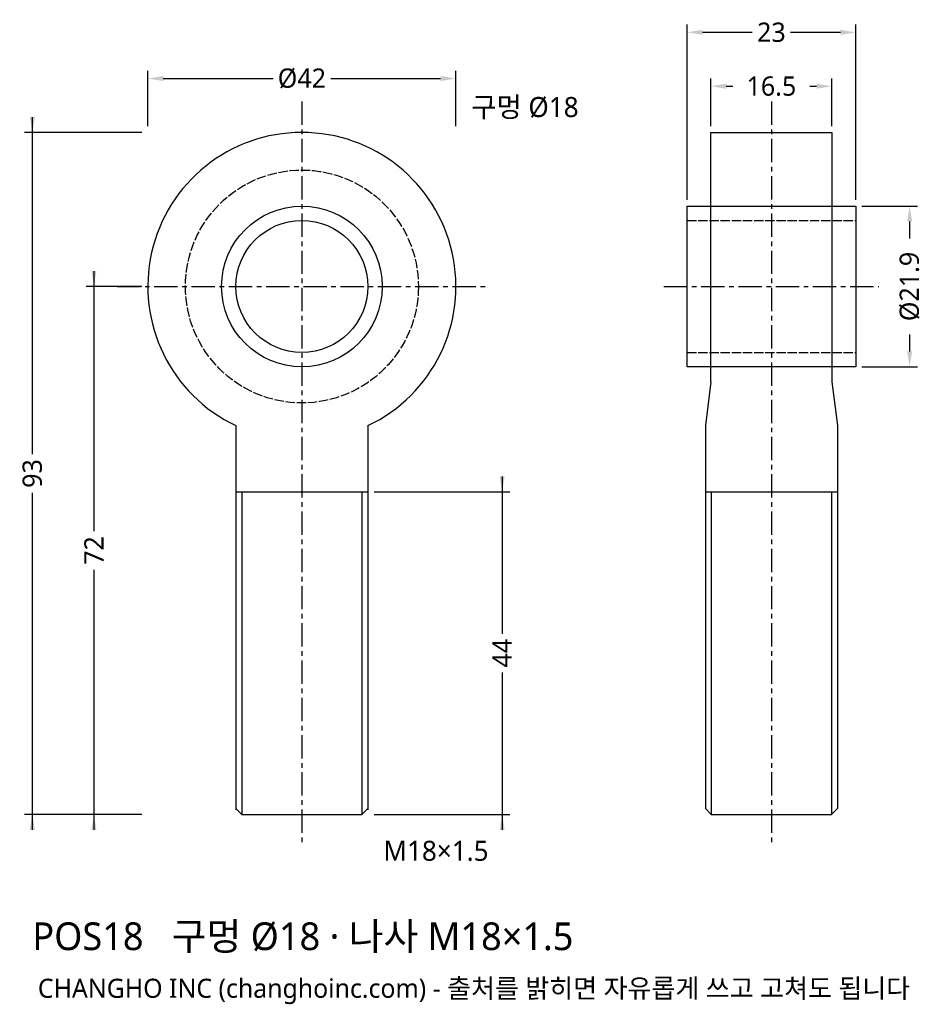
# Model space of a CAD drawing. Header units: millimetres. Extents: x -38 to 85, y -98 to 36.
import ezdxf

# ---------------------------------------------------------------- set-up
doc = ezdxf.new("R2010")
doc.units = ezdxf.units.MM
doc.linetypes.add('CENTER', pattern=[5.08, 3.175, -0.635, 0.635, -0.635])
doc.linetypes.add('DASHED', pattern=[1.524, 1.27, -0.254])
for name, color, linetype in [('나사선', 8, 'CONTINUOUS'), ('문자', 7, 'CONTINUOUS'), ('숨은선', 3, 'DASHED'), ('외형선', 7, 'CONTINUOUS'), ('중심선', 1, 'CENTER'), ('치수', 4, 'CONTINUOUS')]:
    doc.layers.add(name, color=color, linetype=linetype)
doc.styles.add('CH_KOR', font='malgun.ttf')
doc.dimstyles.new('CH_DIM', dxfattribs={"dimtxt": 2.5, "dimasz": 2, "dimexe": 1, "dimexo": 0.8, "dimgap": 0.8, "dimtad": 1, "dimdec": 1, "dimdsep": 46, "dimtxsty": 'CH_KOR', "dimcen": 2.5, "dimclrd": 4, "dimclre": 4, "dimclrt": 4, "dimazin": 3, "dimtfac": 1, "dimtmove": 0, "dimatfit": 3})

# ---------------------------------------------------------------- blocks, each defined once
blk = doc.blocks.new('_CLOSEDFILLED')
at = {"color": 0, "linetype": 'BYBLOCK'}
blk.add_solid([(-1, 0.164), (0, 0), (-1, -0.164)], dxfattribs=at)
blk = doc.blocks.new('*D1')
at = {"color": 4}
for p, q in [((-21, 21.84), (-21, 29.4)), ((-18.9, 28.35), (-3.9375, 28.35)), ((3.9375, 28.35), (18.9, 28.35)), ((21, 21.84), (21, 29.4))]:
    blk.add_line(p, q, dxfattribs=at)
at = {"layer": 'Defpoints'}
for p in [(-21, 28.35), (-21, 21), (21, 21)]:
    blk.add_point(p, dxfattribs=at)
at = {"layer": '치수', "color": 4, "xscale": 2.1, "yscale": 2.1, "rotation": 180}
blk.add_blockref('_CLOSEDFILLED', (-21, 28.35), dxfattribs=at)
at = {"layer": '치수', "color": 4, "xscale": 2.1, "yscale": 2.1}
blk.add_blockref('_CLOSEDFILLED', (21, 28.35), dxfattribs=at)
at = {"layer": '치수', "color": 4, "insert": (0, 28.35), "char_height": 2.625, "attachment_point": 5, "style": 'CH_KOR'}
blk.add_mtext('Ø42', dxfattribs=at)
blk = doc.blocks.new('*D2')
at = {"color": 4}
for p, q in [((-28.35, 2.1), (-28.35, -33.375)), ((-21.84, 0), (-29.4, 0)), ((-28.35, -38.625), (-28.35, -74.1)), ((-21.84, -72), (-29.4, -72))]:
    blk.add_line(p, q, dxfattribs=at)
at = {"layer": 'Defpoints'}
for p in [(-28.35, 0), (-21, 0), (-21, -72)]:
    blk.add_point(p, dxfattribs=at)
at = {"layer": '치수', "color": 4, "xscale": 2.1, "yscale": 2.1}
for p, rotation in [((-28.35, 0), 270), ((-28.35, -72), 90)]:
    blk.add_blockref('_CLOSEDFILLED', p, dxfattribs=dict(at, rotation=rotation))
at = {"layer": '치수', "color": 4, "insert": (-28.35, -36), "char_height": 2.625, "attachment_point": 5, "rotation": 90, "style": 'CH_KOR'}
blk.add_mtext('72', dxfattribs=at)
blk = doc.blocks.new('*D3')
at = {"color": 4}
for p, q in [((-36.75, 23.1), (-36.75, -22.875)), ((-21.84, 21), (-37.8, 21)), ((-36.75, -28.125), (-36.75, -74.1)), ((-21.84, -72), (-37.8, -72))]:
    blk.add_line(p, q, dxfattribs=at)
at = {"layer": 'Defpoints'}
for p in [(-36.75, 21), (-21, 21), (-21, -72)]:
    blk.add_point(p, dxfattribs=at)
at = {"layer": '치수', "color": 4, "xscale": 2.1, "yscale": 2.1}
for p, rotation in [((-36.75, 21), 270), ((-36.75, -72), 90)]:
    blk.add_blockref('_CLOSEDFILLED', p, dxfattribs=dict(at, rotation=rotation))
at = {"layer": '치수', "color": 4, "insert": (-36.75, -25.5), "char_height": 2.625, "attachment_point": 5, "rotation": 90, "style": 'CH_KOR'}
blk.add_mtext('93', dxfattribs=at)
blk = doc.blocks.new('*D4')
at = {"color": 4}
for p, q in [((27.3, -25.9), (27.3, -47.375)), ((9.84, -28), (28.35, -28)), ((27.3, -52.625), (27.3, -74.1)), ((9.84, -72), (28.35, -72))]:
    blk.add_line(p, q, dxfattribs=at)
at = {"layer": 'Defpoints'}
for p in [(9, -28), (27.3, -28), (9, -72)]:
    blk.add_point(p, dxfattribs=at)
at = {"layer": '치수', "color": 4, "xscale": 2.1, "yscale": 2.1}
for p, rotation in [((27.3, -28), 270), ((27.3, -72), 90)]:
    blk.add_blockref('_CLOSEDFILLED', p, dxfattribs=dict(at, rotation=rotation))
at = {"layer": '치수', "color": 4, "insert": (27.3, -50), "char_height": 2.625, "attachment_point": 5, "rotation": 90, "style": 'CH_KOR'}
blk.add_mtext('44', dxfattribs=at)
blk = doc.blocks.new('*D5')
at = {"color": 4}
for p, q in [((52.5, 11.79), (52.5, 35.7)), ((75.5, 11.79), (75.5, 35.7)), ((54.6, 34.65), (61.375, 34.65)), ((66.625, 34.65), (73.4, 34.65))]:
    blk.add_line(p, q, dxfattribs=at)
at = {"layer": 'Defpoints'}
for p in [(52.5, 34.65), (52.5, 10.95), (75.5, 10.95)]:
    blk.add_point(p, dxfattribs=at)
at = {"layer": '치수', "color": 4, "xscale": 2.1, "yscale": 2.1, "rotation": 180}
blk.add_blockref('_CLOSEDFILLED', (52.5, 34.65), dxfattribs=at)
at = {"layer": '치수', "color": 4, "xscale": 2.1, "yscale": 2.1}
blk.add_blockref('_CLOSEDFILLED', (75.5, 34.65), dxfattribs=at)
at = {"layer": '치수', "color": 4, "insert": (64, 34.65), "char_height": 2.625, "attachment_point": 5, "style": 'CH_KOR'}
blk.add_mtext('23', dxfattribs=at)
blk = doc.blocks.new('*D6')
at = {"color": 4}
for p, q in [((55.75, 21.84), (55.75, 28.35)), ((72.25, 21.84), (72.25, 28.35)), ((57.85, 27.3), (58.75, 27.3)), ((69.25, 27.3), (70.15, 27.3))]:
    blk.add_line(p, q, dxfattribs=at)
at = {"layer": 'Defpoints'}
for p in [(55.75, 27.3), (55.75, 21), (72.25, 21)]:
    blk.add_point(p, dxfattribs=at)
at = {"layer": '치수', "color": 4, "xscale": 2.1, "yscale": 2.1, "rotation": 180}
blk.add_blockref('_CLOSEDFILLED', (55.75, 27.3), dxfattribs=at)
at = {"layer": '치수', "color": 4, "xscale": 2.1, "yscale": 2.1}
blk.add_blockref('_CLOSEDFILLED', (72.25, 27.3), dxfattribs=at)
at = {"layer": '치수', "color": 4, "insert": (64, 27.3), "char_height": 2.625, "attachment_point": 5, "style": 'CH_KOR'}
blk.add_mtext('16.5', dxfattribs=at)
blk = doc.blocks.new('*D7')
at = {"color": 4}
for p, q in [((76.34, 10.95), (83.9, 10.95)), ((82.85, 6.5625), (82.85, 8.85)), ((82.85, -8.85), (82.85, -6.5625)), ((76.34, -10.95), (83.9, -10.95))]:
    blk.add_line(p, q, dxfattribs=at)
at = {"layer": 'Defpoints'}
for p in [(75.5, 10.95), (75.5, -10.95), (82.85, -10.95)]:
    blk.add_point(p, dxfattribs=at)
at = {"layer": '치수', "color": 4, "xscale": 2.1, "yscale": 2.1}
for p, rotation in [((82.85, 10.95), 90), ((82.85, -10.95), 270)]:
    blk.add_blockref('_CLOSEDFILLED', p, dxfattribs=dict(at, rotation=rotation))
at = {"layer": '치수', "color": 4, "insert": (82.85, 0), "char_height": 2.625, "attachment_point": 5, "rotation": 90, "style": 'CH_KOR'}
blk.add_mtext('Ø21.9', dxfattribs=at)

msp = doc.modelspace()

# ---------------------------------------------------------------- linework, layer by layer
at = {"layer": '나사선'}
for p, q in [((-9, -28), (9, -28)), ((-8.19, -28), (-8.19, -72)), ((8.19, -28), (8.19, -72)), ((55, -28), (73, -28)), ((55.81, -28), (55.81, -72)), ((72.19, -28), (72.19, -72))]:
    msp.add_line(p, q, dxfattribs=at)
at = {"layer": '숨은선'}
for p, q in [((52.5, 9), (75.5, 9)), ((52.5, -9), (75.5, -9))]:
    msp.add_line(p, q, dxfattribs=at)
msp.add_circle((0, 0), 15.88, dxfattribs=at)
at = {"layer": '외형선'}
for p, q in [((55.75, -13.02), (55, -18.97)), ((72.25, -13.02), (73, -18.97)), ((-9, -18.97), (-9, -71.37)), ((9, -18.97), (9, -71.37)), ((55, -18.97), (55, -71.19)), ((73, -18.97), (73, -71.19))]:
    msp.add_line(p, q, dxfattribs=at)
for points in [[(55.75, -13.02), (55.75, 21), (72.25, 21), (72.25, -13.02)], [(-9, -71.19), (-8.19, -72), (8.19, -72), (9, -71.19)], [(55, -71.19), (55.81, -72), (72.19, -72), (73, -71.19)]]:
    msp.add_lwpolyline(points, dxfattribs=at)
msp.add_lwpolyline([(52.5, -10.95), (52.5, 10.95), (75.5, 10.95), (75.5, -10.95)], close=True, dxfattribs=at)
for radius in [10.95, 9]:
    msp.add_circle((0, 0), radius, dxfattribs=at)
msp.add_arc((0, 0), 21, -64.6231, 244.6231, dxfattribs=at)
at = {"layer": '중심선'}
for p, q in [((0, 25.2), (0, -76.2)), ((64, 25.2), (64, -76.2)), ((-25.2, 0), (25.2, 0)), ((49.35, 0), (78.65, 0))]:
    msp.add_line(p, q, dxfattribs=at)

# ---------------------------------------------------------------- texts
at = {"layer": '문자', "style": 'CH_KOR'}
for s, height, p in [('구멍 Ø18', 2.73, (23.1, 23.1)), ('M18×1.5', 2.73, (11.1, -78.3)), ('POS18   구멍 Ø18 · 나사 M18×1.5', 3.78, (-36.75, -90.48)), ('CHANGHO INC (changhoinc.com) - 출처를 밝히면 자유롭게 쓰고 고쳐도 됩니다', 2.6, (-36, -96.98))]:
    msp.add_text(s, height=height, dxfattribs=at).set_placement(p)

# ---------------------------------------------------------------- dimensions: what is measured, and where the dimension line sits
at = {"layer": '치수'}
for base, p1, p2, picture, middle in [((52.5, 34.65), (52.5, 10.95), (75.5, 10.95), '*D5', (64, 34.65)), ((55.75, 27.3), (55.75, 21), (72.25, 21), '*D6', (64, 27.3))]:
    dim = msp.add_linear_dim(base=base, p1=p1, p2=p2, dimstyle='CH_DIM', override={"dimscale": 1.05}, dxfattribs=at)
    dim.commit()
    dim.dimension.update_dxf_attribs({"geometry": picture, "text_midpoint": middle})
dim = msp.add_linear_dim(base=(-21, 28.35), p1=(-21, 21), p2=(21, 21), text='Ø42', dimstyle='CH_DIM', override={"dimscale": 1.05}, dxfattribs=at)
dim.commit()
dim.dimension.update_dxf_attribs({"geometry": '*D1', "text_midpoint": (0, 28.35)})
for base, p1, p2, picture, middle in [((-36.75, 21), (-21, 21), (-21, -72), '*D3', (-36.75, -25.5)), ((-28.35, 0), (-21, 0), (-21, -72), '*D2', (-28.35, -36)), ((27.3, -28), (9, -28), (9, -72), '*D4', (27.3, -50))]:
    dim = msp.add_linear_dim(base=base, p1=p1, p2=p2, angle=90, dimstyle='CH_DIM', override={"dimscale": 1.05}, dxfattribs=at)
    dim.commit()
    dim.dimension.update_dxf_attribs({"geometry": picture, "text_midpoint": middle})
dim = msp.add_linear_dim(base=(82.85, -10.95), p1=(75.5, -10.95), p2=(75.5, 10.95), angle=90, text='Ø21.9', dimstyle='CH_DIM', override={"dimscale": 1.05}, dxfattribs=at)
dim.commit()
dim.dimension.update_dxf_attribs({"geometry": '*D7', "text_midpoint": (82.85, 0)})

doc.saveas('drawing.dxf')
